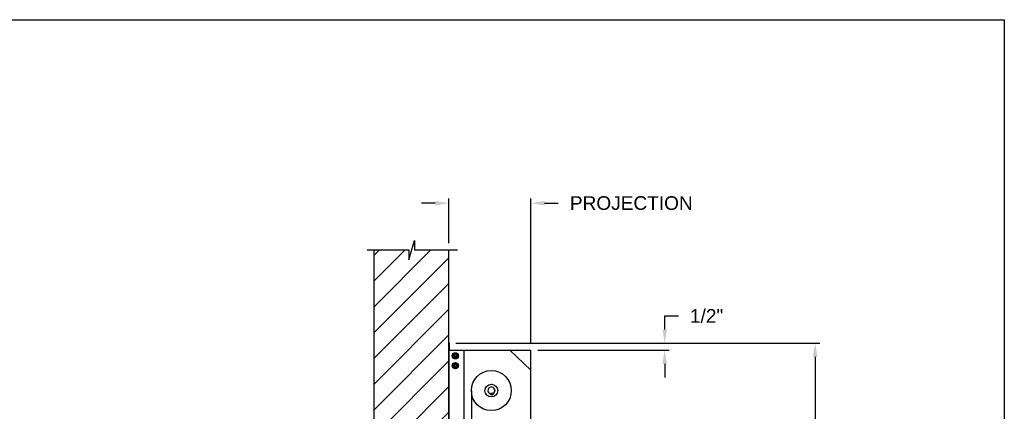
# Model space of a CAD drawing. Header units: inches. Extents: x 170 to 312, y 215 to 248.
# Tile 83 of 256: x 182.29 to 189.06, y 224.81 to 227.49. Entities that reach past the tile are written whole.
import ezdxf

# ---------------------------------------------------------------- set-up
doc = ezdxf.new("R2010")
doc.units = ezdxf.units.IN
doc.header["$LTSCALE"] = 0.25
doc.header["$MEASUREMENT"] = 0
doc.layers.add('ANNOTATIONS', color=1, linetype='Continuous')
doc.layers.add('MOTOR LH', color=7, linetype='Continuous')
doc.styles.add('ARIAL', font='arial.ttf', dxfattribs={"height": 0.09375})
doc.dimstyles.new('STANDARD$0', dxfattribs={"dimtxt": 0.09375, "dimasz": 0.09375, "dimexe": 0.03125, "dimexo": 0.046875, "dimgap": 0.09, "dimtad": 0, "dimtih": 1, "dimtoh": 1, "dimdec": 4, "dimzin": 0, "dimdsep": 46, "dimtxsty": 'ARIAL', "dimcen": 0.09, "dimadec": 0, "dimazin": 0, "dimtfac": 1, "dimtdec": 4, "dimtofl": 0, "dimtmove": 0, "dimatfit": 1, "dimfxl": 1, "dimtolj": 1, "dimtzin": 0, "dimarcsym": 0})

# ---------------------------------------------------------------- blocks, each defined once
blk = doc.blocks.new('*D102')
at = {"layer": 'ANNOTATIONS', "color": 0, "lineweight": -2, "transparency": 16777216}
for p, q in [((185.1491, 226.2347), (185.0553, 226.2347)), ((185.2428, 225.9603), (185.2428, 226.2659)), ((185.8067, 225.272), (185.8067, 226.2659)), ((185.9005, 226.2347), (185.9942, 226.2347))]:
    blk.add_line(p, q, dxfattribs=at)
at = {"layer": 'ANNOTATIONS', "color": 0, "transparency": 16777216}
for points in [[(185.1491, 226.2503), (185.1491, 226.219), (185.2428, 226.2347)], [(185.9005, 226.2503), (185.9005, 226.219), (185.8067, 226.2347)]]:
    blk.add_solid(points, dxfattribs=at)
at = {"layer": 'defpoints', "color": 0, "transparency": 16777216}
for p in [(185.8067, 226.2347), (185.2428, 225.9135), (185.8067, 225.2251)]:
    blk.add_point(p, dxfattribs=at)
at = {"layer": 'ANNOTATIONS', "color": 0, "transparency": 16777216, "insert": (186.4958, 226.2347), "char_height": 0.09375, "attachment_point": 5, "style": 'ARIAL'}
blk.add_mtext('\\A1;PROJECTION ', dxfattribs=at)
blk = doc.blocks.new('*D91')
at = {"layer": 'ANNOTATIONS', "color": 0, "lineweight": -2, "transparency": 16777216}
for p, q in [((185.2897, 225.2727), (187.7907, 225.2727)), ((187.7594, 225.179), (187.7594, 223.0613)), ((187.7594, 220.5089), (187.7594, 222.6265)), ((187.2942, 220.4151), (187.7907, 220.4151))]:
    blk.add_line(p, q, dxfattribs=at)
at = {"layer": 'ANNOTATIONS', "color": 0, "transparency": 16777216}
for points in [[(187.7438, 225.179), (187.775, 225.179), (187.7594, 225.2727)], [(187.7438, 220.5089), (187.775, 220.5089), (187.7594, 220.4151)]]:
    blk.add_solid(points, dxfattribs=at)
at = {"layer": 'defpoints', "color": 0, "transparency": 16777216}
for p in [(185.2428, 225.2727), (187.2474, 220.4151), (187.7594, 220.4151)]:
    blk.add_point(p, dxfattribs=at)
at = {"layer": 'ANNOTATIONS', "color": 0, "transparency": 16777216, "insert": (187.7594, 222.8439), "char_height": 0.09375, "attachment_point": 5, "style": 'ARIAL'}
blk.add_mtext('\\A1;TOTAL\\PHEIGHT', dxfattribs=at)
blk = doc.blocks.new('*D133')
at = {"layer": 'ANNOTATIONS', "color": 0, "lineweight": -2, "transparency": 16777216}
for p, q in [((186.7254, 225.3665), (186.7254, 225.4602)), ((186.7254, 225.4602), (186.8191, 225.4602)), ((185.8536, 225.2727), (186.7566, 225.2727)), ((185.8536, 225.2251), (186.7566, 225.2251)), ((186.7254, 225.1313), (186.7254, 225.0376))]:
    blk.add_line(p, q, dxfattribs=at)
at = {"layer": 'ANNOTATIONS', "color": 0, "transparency": 16777216}
for points in [[(186.7098, 225.3665), (186.741, 225.3665), (186.7254, 225.2727)], [(186.7098, 225.1313), (186.741, 225.1313), (186.7254, 225.2251)]]:
    blk.add_solid(points, dxfattribs=at)
at = {"layer": 'defpoints', "color": 0, "transparency": 16777216}
for p in [(185.8067, 225.2727), (185.8067, 225.2251), (186.7254, 225.2727)]:
    blk.add_point(p, dxfattribs=at)
at = {"layer": 'ANNOTATIONS', "color": 0, "transparency": 16777216, "insert": (187.0132, 225.4602), "char_height": 0.09375, "attachment_point": 5, "style": 'ARIAL'}
blk.add_mtext('\\A1;1/2"', dxfattribs=at)

msp = doc.modelspace()

# ---------------------------------------------------------------- hatches: boundary and pattern name
at = {"layer": 'MOTOR LH'}
h = msp.add_hatch(dxfattribs=at)
h.set_pattern_fill('ANSI31', color=256, style=0)
h.set_pattern_definition([(45, (-1.9832, -32.78357), (-0.08838835, 0.08838835), [])])
h.paths.add_polyline_path([(184.72721, 224.43674), (185.24283, 224.43674), (185.24283, 225.91347), (185.00634, 225.91347), (185.00634, 225.97813), (184.96792, 225.84477), (184.96792, 225.91347), (184.72721, 225.91347)])

# ---------------------------------------------------------------- linework, layer by layer
at = {"layer": 'defpoints'}
msp.add_lwpolyline([(189.05875, 214.75854), (169.58887, 214.75854), (169.58887, 227.49365), (189.05875, 227.49365)], close=True, dxfattribs=at)
at = {"layer": 'MOTOR LH'}
for p, q in [((184.96792, 225.84477), (185.00634, 225.97813)), ((185.00634, 225.97813), (185.00634, 225.91347)), ((184.68082, 225.91347), (184.96792, 225.91347)), ((184.72721, 225.91347), (184.72721, 220.41511)), ((184.96792, 225.91347), (184.96792, 225.84477)), ((185.00634, 225.91347), (185.30153, 225.91347)), ((185.24283, 220.41511), (185.24283, 225.91347)), ((185.24283, 225.21912), (185.24466, 225.21912)), ((185.24363, 225.27272), (185.24363, 225.22375)), ((185.24416, 225.22482), (185.24466, 225.22482)), ((185.24466, 220.41779), (185.24466, 225.22508)), ((185.24466, 225.22508), (185.80671, 225.22508)), ((185.24576, 225.22588), (185.24576, 225.27272)), ((185.24576, 225.22588), (185.24657, 225.22588)), ((185.24657, 225.22588), (185.24657, 225.27272)), ((185.34685, 220.41779), (185.34685, 225.22508)), ((185.66223, 225.22508), (185.80671, 225.08749)), ((185.80671, 224.52597), (185.80671, 225.22508)), ((185.29126, 225.19918), (185.2918, 225.20084)), ((185.29303, 225.19816), (185.29394, 225.19995)), ((185.30001, 225.19413), (185.30001, 225.19413)), ((185.30001, 225.17938), (185.30001, 225.17938)), ((185.29126, 225.13105), (185.2918, 225.13271)), ((185.29303, 225.13003), (185.29394, 225.13182)), ((185.30001, 225.126), (185.30001, 225.126)), ((185.30001, 225.11125), (185.30001, 225.11125)), ((185.24466, 225.03994), (185.24283, 225.03994)), ((185.39688, 224.94831), (185.39688, 220.41511)), ((185.55685, 224.95594), (185.55668, 224.95569)), ((185.55785, 224.94905), (185.55809, 224.94888)), ((185.53143, 224.92965), (185.54318, 224.93172)), ((185.53351, 224.91791), (185.53143, 224.92965)), ((185.54525, 224.91998), (185.53351, 224.91791)), ((185.54318, 224.93172), (185.54525, 224.91998))]:
    msp.add_line(p, q, dxfattribs=at)
at = {"layer": 'MOTOR LH', "flags": 128}
msp.add_lwpolyline([(185.55668, 224.95569), (185.5567, 224.95554), (185.55679, 224.95505), (185.55693, 224.95427), (185.5571, 224.95328), (185.55729, 224.95219), (185.55748, 224.95113), (185.55765, 224.9502), (185.55777, 224.9495), (185.55784, 224.94911), (185.55785, 224.94905)], dxfattribs=at)
at = {"layer": 'MOTOR LH'}
for centre, radius in [((185.28724, 225.18675), 0.02129), ((185.28724, 225.18675), 0.01277), ((185.28724, 225.18675), 0.00852), ((185.28724, 225.18675), 0.00719), ((185.28724, 225.11863), 0.02129), ((185.28724, 225.11863), 0.01277), ((185.28724, 225.11863), 0.00852), ((185.28724, 225.11863), 0.00719), ((185.5342, 224.94831), 0.13732), ((185.5342, 224.94831), 0.04357)]:
    msp.add_circle(centre, radius, dxfattribs=at)
for centre, radius, start, end in [((185.2447, 225.27272), 0.00187, 0, 180), ((185.24576, 225.22375), 0.00293, 180, 247.823064), ((185.2447, 225.27272), 0.00106, 0, 180), ((185.24576, 225.22375), 0.00213, 180, 238.667749), ((185.28724, 225.18675), 0.0148, 72.051719, 63.051719), ((185.28724, 225.11863), 0.0148, 72.051719, 63.051719), ((185.5342, 224.94831), 0.0239, 294.447986, 265.552014), ((185.5342, 224.94831), 0.02379, 18.428558, 265.483554), ((185.5342, 224.94831), 0.02379, 294.516446, 1.571434)]:
    msp.add_arc(centre, radius, start, end, dxfattribs=at)
for points, knots in [([(185.28085, 225.19782), (185.27996, 225.1973), (185.27813, 225.19625), (185.27602, 225.19503), (185.27481, 225.19433), (185.27446, 225.19413)], [0, 0, 0, 0, 0.40629, 0.8272757, 1, 1, 1, 1]), ([(185.27446, 225.18675), (185.27446, 225.18692), (185.27446, 225.18803), (185.27446, 225.19009), (185.27446, 225.19237), (185.27446, 225.19369), (185.27446, 225.19413)], [0, 0, 0, 0, 0.0665461, 0.4352796, 0.8145291, 1, 1, 1, 1]), ([(185.27446, 225.17938), (185.27446, 225.18), (185.27446, 225.18148), (185.27446, 225.18394), (185.27446, 225.18581), (185.27446, 225.18675)], [0, 0, 0, 0, 0.2654559, 0.628086, 1, 1, 1, 1]), ([(185.27446, 225.17938), (185.27546, 225.17881), (185.27748, 225.17764), (185.27969, 225.17636), (185.28082, 225.17571), (185.28085, 225.17569)], [0, 0, 0, 0, 0.4843319, 0.9863404, 1, 1, 1, 1]), ([(185.28724, 225.2015), (185.28624, 225.20093), (185.28422, 225.19976), (185.28201, 225.19849), (185.28088, 225.19783), (185.28085, 225.19782)], [0, 0, 0, 0, 0.4843217, 0.9863197, 1, 1, 1, 1]), ([(185.28085, 225.17569), (185.28174, 225.17518), (185.28356, 225.17412), (185.28568, 225.1729), (185.28689, 225.17221), (185.28724, 225.172)], [0, 0, 0, 0, 0.4063025, 0.8272788, 1, 1, 1, 1]), ([(185.29362, 225.19782), (185.29273, 225.19833), (185.29091, 225.19938), (185.28879, 225.20061), (185.28759, 225.2013), (185.28724, 225.2015)], [0, 0, 0, 0, 0.4063022, 0.8272792, 1, 1, 1, 1]), ([(185.29362, 225.19782), (185.29273, 225.19833), (185.29091, 225.19938), (185.28879, 225.20061), (185.28759, 225.2013), (185.28724, 225.2015)], [0, 0, 0, 0, 0.4062953, 0.8272806, 1, 1, 1, 1]), ([(185.28724, 225.172), (185.28823, 225.17258), (185.29025, 225.17375), (185.29246, 225.17502), (185.29359, 225.17567), (185.29362, 225.17569)], [0, 0, 0, 0, 0.4843419, 0.9863197, 1, 1, 1, 1]), ([(185.28724, 225.172), (185.28823, 225.17258), (185.29025, 225.17375), (185.29246, 225.17502), (185.29359, 225.17567), (185.29362, 225.17569)], [0, 0, 0, 0, 0.4843494, 0.9863201, 1, 1, 1, 1]), ([(185.30001, 225.19413), (185.29902, 225.1947), (185.29699, 225.19587), (185.29479, 225.19715), (185.29365, 225.1978), (185.29362, 225.19782)], [0, 0, 0, 0, 0.4843315, 0.9863404, 1, 1, 1, 1]), ([(185.30001, 225.19413), (185.29902, 225.1947), (185.29699, 225.19587), (185.29479, 225.19715), (185.29365, 225.1978), (185.29362, 225.19782)], [0, 0, 0, 0, 0.4843392, 0.9863408, 1, 1, 1, 1]), ([(185.29362, 225.17569), (185.29452, 225.17621), (185.29634, 225.17726), (185.29845, 225.17848), (185.29966, 225.17918), (185.30001, 225.17938)], [0, 0, 0, 0, 0.4062902, 0.8272757, 1, 1, 1, 1]), ([(185.29362, 225.17569), (185.29452, 225.17621), (185.29634, 225.17726), (185.29845, 225.17848), (185.29966, 225.17918), (185.30001, 225.17938)], [0, 0, 0, 0, 0.4062829, 0.8272765, 1, 1, 1, 1]), ([(185.30001, 225.18675), (185.30001, 225.18692), (185.30001, 225.18803), (185.30001, 225.19009), (185.30001, 225.19237), (185.30001, 225.19369), (185.30001, 225.19413)], [0, 0, 0, 0, 0.066545, 0.4352822, 0.8145299, 1, 1, 1, 1]), ([(185.30001, 225.17938), (185.30001, 225.18), (185.30001, 225.18148), (185.30001, 225.18394), (185.30001, 225.18581), (185.30001, 225.18675)], [0, 0, 0, 0, 0.2654559, 0.628086, 1, 1, 1, 1]), ([(185.30001, 225.17938), (185.30001, 225.18), (185.30001, 225.18148), (185.30001, 225.18394), (185.30001, 225.18581), (185.30001, 225.18675)], [0, 0, 0, 0, 0.2654541, 0.6280925, 1, 1, 1, 1]), ([(185.28085, 225.12969), (185.27996, 225.12917), (185.27814, 225.12812), (185.27602, 225.1269), (185.27481, 225.1262), (185.27446, 225.126)], [0, 0, 0, 0, 0.4063027, 0.8272597, 1, 1, 1, 1]), ([(185.27446, 225.11863), (185.27446, 225.1188), (185.27446, 225.1199), (185.27446, 225.12196), (185.27446, 225.12424), (185.27446, 225.12557), (185.27446, 225.126)], [0, 0, 0, 0, 0.066546, 0.435279, 0.8145683, 1, 1, 1, 1]), ([(185.27446, 225.11125), (185.27446, 225.11188), (185.27446, 225.11335), (185.27446, 225.11581), (185.27446, 225.11768), (185.27446, 225.11863)], [0, 0, 0, 0, 0.2654667, 0.6280709, 1, 1, 1, 1]), ([(185.27446, 225.11125), (185.27546, 225.11068), (185.27748, 225.10951), (185.27969, 225.10824), (185.28082, 225.10758), (185.28085, 225.10756)], [0, 0, 0, 0, 0.4843421, 0.9863197, 1, 1, 1, 1]), ([(185.28724, 225.13338), (185.28624, 225.1328), (185.28422, 225.13164), (185.28201, 225.13036), (185.28088, 225.12971), (185.28085, 225.12969)], [0, 0, 0, 0, 0.4843421, 0.9863407, 1, 1, 1, 1]), ([(185.28085, 225.10756), (185.28174, 225.10705), (185.28356, 225.106), (185.28568, 225.10477), (185.28689, 225.10408), (185.28724, 225.10388)], [0, 0, 0, 0, 0.40630275, 0.82725925, 1, 1, 1, 1]), ([(185.29362, 225.12969), (185.29273, 225.13021), (185.29091, 225.13126), (185.28879, 225.13248), (185.28759, 225.13317), (185.28724, 225.13338)], [0, 0, 0, 0, 0.4062819, 0.8272595, 1, 1, 1, 1]), ([(185.29362, 225.12969), (185.29273, 225.13021), (185.29091, 225.13126), (185.28879, 225.13248), (185.28759, 225.13317), (185.28724, 225.13338)], [0, 0, 0, 0, 0.4062749, 0.8272609, 1, 1, 1, 1]), ([(185.28724, 225.10388), (185.28823, 225.10445), (185.29025, 225.10562), (185.29246, 225.10689), (185.29359, 225.10755), (185.29362, 225.10756)], [0, 0, 0, 0, 0.4843419, 0.9863197, 1, 1, 1, 1]), ([(185.28724, 225.10388), (185.28823, 225.10445), (185.29025, 225.10562), (185.29246, 225.10689), (185.29359, 225.10755), (185.29362, 225.10756)], [0, 0, 0, 0, 0.4843494, 0.9863201, 1, 1, 1, 1]), ([(185.30001, 225.126), (185.29902, 225.12658), (185.297, 225.12774), (185.29479, 225.12902), (185.29365, 225.12967), (185.29362, 225.12969)], [0, 0, 0, 0, 0.4843417, 0.9863197, 1, 1, 1, 1]), ([(185.30001, 225.126), (185.29902, 225.12658), (185.297, 225.12774), (185.29479, 225.12902), (185.29365, 225.12967), (185.29362, 225.12969)], [0, 0, 0, 0, 0.4843494, 0.9863201, 1, 1, 1, 1]), ([(185.29362, 225.10756), (185.29452, 225.10808), (185.29634, 225.10913), (185.29845, 225.11035), (185.29966, 225.11105), (185.30001, 225.11125)], [0, 0, 0, 0, 0.4063029, 0.8272597, 1, 1, 1, 1]), ([(185.29362, 225.10756), (185.29452, 225.10808), (185.29634, 225.10913), (185.29845, 225.11035), (185.29966, 225.11105), (185.30001, 225.11125)], [0, 0, 0, 0, 0.4062955, 0.8272605, 1, 1, 1, 1]), ([(185.30001, 225.11863), (185.30001, 225.1188), (185.30001, 225.1199), (185.30001, 225.12196), (185.30001, 225.12424), (185.30001, 225.12557), (185.30001, 225.126)], [0, 0, 0, 0, 0.066545, 0.4352816, 0.8145691, 1, 1, 1, 1]), ([(185.30001, 225.11125), (185.30001, 225.11188), (185.30001, 225.11335), (185.30001, 225.11581), (185.30001, 225.11768), (185.30001, 225.11863)], [0, 0, 0, 0, 0.26546669, 0.62807091, 1, 1, 1, 1]), ([(185.30001, 225.11125), (185.30001, 225.11188), (185.30001, 225.11335), (185.30001, 225.11581), (185.30001, 225.11768), (185.30001, 225.11863)], [0, 0, 0, 0, 0.2654649, 0.6280774, 1, 1, 1, 1])]:
    msp.add_open_spline(points, degree=3, knots=knots, dxfattribs=at)

# ---------------------------------------------------------------- dimensions: what is measured, and where the dimension line sits
at = {"layer": 'ANNOTATIONS'}
dim = msp.add_linear_dim(base=(185.80671, 226.23467), p1=(185.24283, 225.91347), p2=(185.80671, 225.22508), text='PROJECTION ', dimstyle='STANDARD$0', dxfattribs=at)
dim.commit()
dim.dimension.update_dxf_attribs({"geometry": '*D102', "text_midpoint": (186.49582, 226.23467)})
for base, p1, p2, text, picture, middle in [((186.72538, 225.27272), (185.80671, 225.22508), (185.80671, 225.27272), '1/2"', '*D133', (187.01321, 225.46022)), ((187.75941, 220.41511), (185.24283, 225.27272), (187.24736, 220.41511), 'TOTAL\\PHEIGHT', '*D91', (187.75941, 222.84392))]:
    dim = msp.add_linear_dim(base=base, p1=p1, p2=p2, angle=90, text=text, dimstyle='STANDARD$0', dxfattribs=at)
    dim.commit()
    dim.dimension.update_dxf_attribs({"geometry": picture, "text_midpoint": middle})

doc.saveas('drawing.dxf')
